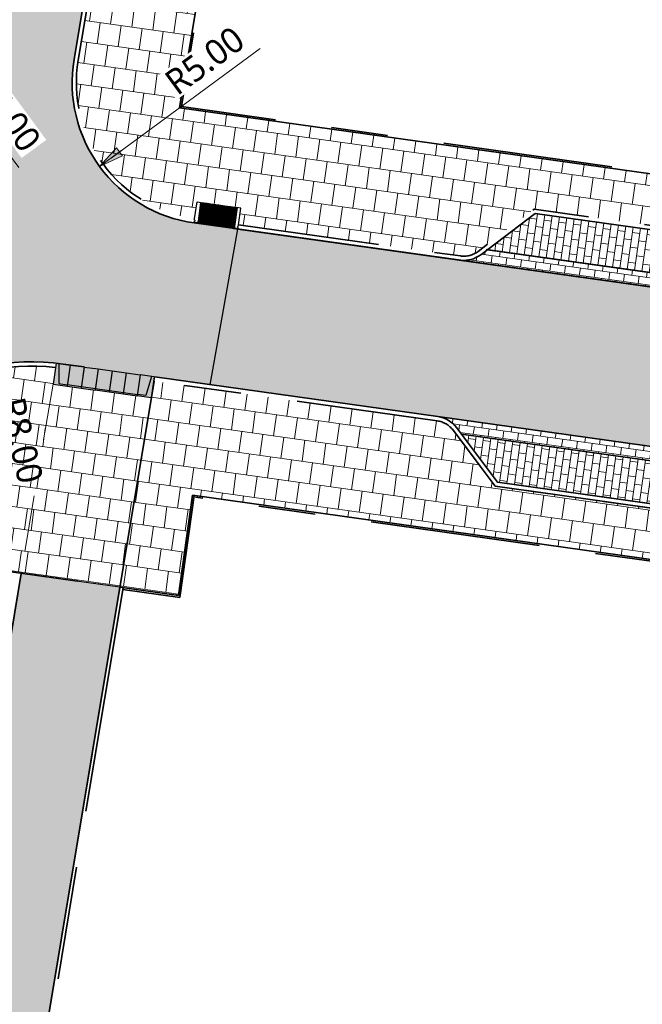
# Model space of a CAD drawing. Header units: metres. Extents: x 253823 to 255319, y 593130 to 593771.
# Tile 28 of 37: x 254091 to 254113, y 593374 to 593409. Entities that reach past the tile are written whole.
import ezdxf

# ---------------------------------------------------------------- set-up
doc = ezdxf.new("R2010")
doc.units = ezdxf.units.M
for name, pattern in [('VH-OPSLUITBAND_100X200', [16, 8, -2, 4, -2]), ('VH-OPSLUITBAND_60X200', [12, 6, -2, 2, -2]), ('VH-TROTTOIRBAND_130-150', [15, 5, -2, 2, -2, 2, -2]), ('XX-HIDDEN', [4, 2, -2])]:
    doc.linetypes.add(name, pattern=pattern)
for name, color, linetype, lineweight in [('00_verharding rijbaan overig-V', 2, 'Continuous', 35), ('N-WE-VH-GOOT_BSS-G', 170, 'Continuous', 35), ('N-WE-VH-KANTOPSLUITING_ELEMENT_INRIT-S', 7, 'Continuous', 25), ('N-WE-VH-KANTOPSLUITING_OPSLUITBAND_120X250-G', 20, 'VH-OPSLUITBAND_100X200', 35), ('N-WE-VH-KANTOPSLUITING_OPSLUITBAND_60X200-G', 150, 'VH-OPSLUITBAND_60X200', 35), ('N-WE-VH-KANTOPSLUITING_TROTTOIRBAND_130 150-G', 210, 'VH-TROTTOIRBAND_130-150', 35), ('N-WE-VH-KANTOPSLUITING_TROTTOIRBAND_130 150X250-S', 210, 'Continuous', 25), ('N-WE-VH-KANTVERHARDING-G', 2, 'Continuous', 35), ('N-WE-VH-MATERIAALGRENS-G', 7, 'XX-HIDDEN', 18), ('N-WE-VH-VERHARDING_BETONSTRAATSTEEN-KLEUR NTB-A', 252, 'Continuous', 18), ('N-WE-VH-VERHARDING_TEGEL-45MM DIK-A', 252, 'Continuous', 18), ('N01-WE-VH-VERHARDING_BETONSTRAATSTEEN-TILROOD-KEPER-A', 252, 'Continuous', 18), ('X-XX-AL-M', 7, 'Continuous', 18)]:
    doc.layers.add(name, color=color, linetype=linetype, lineweight=lineweight)
doc.layers.add('HULPLIJN ARCERING', color=6, linetype='Continuous', plot=False)
for name, color, linetype, lineweight, true_color in [('N-WE-VH-VERHARDING_BETONSTRAATSTEEN_KF_GRIJS-A', 7, 'Continuous', 5, 0xffffff), ('N-WE-VH-VERHARDING_TEGEL-80MM DIK-A', 7, 'Continuous', 18, 0x333f48), ('N01-WE-VH-VERHARDING_BETONSTRAATSTEEN-ROODZWART NUANCE-KEPER-A', 7, 'Continuous', 18, 0xc63527)]:
    doc.layers.add(name, color=color, linetype=linetype, lineweight=lineweight, true_color=true_color)
doc.styles.add('Roelofs', font='segoeui.ttf', dxfattribs={"height": 1.8})
doc.dimstyles.new('Roelofs Standaard', dxfattribs={"dimtxt": 1.8, "dimasz": 1, "dimexe": 2, "dimexo": 2, "dimgap": 0.7, "dimtad": 1, "dimlfac": -1, "dimzin": 0, "dimdsep": 46, "dimtxsty": 'Roelofs', "dimblk": 'Pijl', "dimcen": 0, "dimdle": 2, "dimclrd": 256, "dimclre": 253, "dimclrt": 256, "dimazin": 0, "dimtfac": 1, "dimtofl": 0, "dimtmove": 0, "dimatfit": 3, "dimldrblk": 'Pijl', "dimfxl": 1, "dimtolj": 1, "dimtzin": 0, "dimlwd": 18, "dimlwe": 18, "dimarcsym": 0})
pattern_1 = [(262.02, (253985.46135, 593404.42377), (0.2672482, -0.7947977), [0.75, -0.75]), (352.02, (253985.46135, 593404.4238), (0.1041206, 0.7427374), [])]

# ---------------------------------------------------------------- blocks, each defined once
blk = doc.blocks.new('BSS 8cm Grijs')
at = {"layer": 'N-WE-VH-VERHARDING_BETONSTRAATSTEEN_KF_GRIJS-A', "true_color": 0xbfbfbf}
h = blk.add_hatch(color=9, dxfattribs=at)
h.dxf.hatch_style = 1
h.paths.add_polyline_path([(-0.105, 0), (0.105, 0), (0.105, 0.105), (-0.105, 0.105)])
at = {"layer": 'N-WE-VH-VERHARDING_BETONSTRAATSTEEN_KF_GRIJS-A', "flags": 128}
blk.add_lwpolyline([(-0.105, 0), (0.105, 0), (0.105, 0.105), (-0.105, 0.105)], close=True, dxfattribs=at)
blk = doc.blocks.new('SVH-INRITPERRONBAND_130 150X250_LINKS')
at = {"flags": 128}
blk.add_lwpolyline([(0, 75), (0, 0), (-50, 0, 1), (-100, 0), (-150, 0), (-750, 0), (-750, 150), (-75, 150, -0.414214)], format="xyb", close=True, dxfattribs=at)
blk.add_lwpolyline([(-750, 130), (-75, 130, -0.414214), (-20, 75), (-20, 0)], format="xyb", dxfattribs=at)
blk.add_lwpolyline([(-75, 150), (0, 150), (0, 75)], dxfattribs=at)
blk = doc.blocks.new('SVH-INRITPERRONBAND_130 150X250_RECHTS')
at = {"flags": 128}
blk.add_lwpolyline([(-750, -130), (-75, -130, 0.414214), (-20, -75), (-20, 0)], format="xyb", dxfattribs=at)
blk.add_lwpolyline([(0, -75), (0, 0), (-50, 0, -1), (-100, 0), (-150, 0), (-750, 0), (-750, -150), (-75, -150, 0.414214)], format="xyb", close=True, dxfattribs=at)
blk.add_lwpolyline([(-75, -150), (0, -150), (0, -75)], dxfattribs=at)
blk = doc.blocks.new('Inritconstructie voetpad')
at = {"layer": 'N-WE-VH-MATERIAALGRENS-G', "flags": 128}
for points in [[(0.63, 0.75), (-0.63, 0.75)], [(0.63, 0), (-0.63, 0)]]:
    blk.add_lwpolyline(points, dxfattribs=at)
at = {"layer": 'N-WE-VH-KANTOPSLUITING_TROTTOIRBAND_130 150X250-S', "rotation": 270.0001114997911}
for name, p, xscale, yscale, zscale in [('SVH-INRITPERRONBAND_130 150X250_LINKS', (-0.78, 0), 0.0009999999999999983, 0.0009999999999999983, 0.0009999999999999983), ('SVH-INRITPERRONBAND_130 150X250_RECHTS', (0.78, 0), 0.0009999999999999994, 0.0009999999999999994, 0.0009999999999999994)]:
    blk.add_blockref(name, p, dxfattribs=dict(at, xscale=xscale, yscale=yscale, zscale=zscale))
at = {"layer": 'N-WE-VH-VERHARDING_BETONSTRAATSTEEN_KF_GRIJS-A', "xscale": -1, "rotation": 0.0001115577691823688}
for p in [(-0.525, 0.645), (-0.315, 0.645), (-0.105, 0.645), (0.105, 0.645), (0.315, 0.645), (0.525, 0.645), (-0.42, 0.537), (-0.42, 0.43), (-0.42, 0.322), (-0.315, 0.43), (-0.21, 0.537), (-0.21, 0.322), (-0.105, 0.43), (0, 0.537), (0, 0.322), (0.105, 0.43), (0.21, 0.537), (0.21, 0.322), (0.315, 0.43), (0.42, 0.537), (0.42, 0.43), (0.42, 0.322), (-0.525, 0), (-0.42, 0.215), (-0.42, 0.107), (-0.315, 0.215), (-0.315, 0), (-0.21, 0.107), (-0.105, 0.215), (-0.105, 0), (0, 0.107), (0.105, 0.215), (0.105, 0), (0.21, 0.107), (0.315, 0.215), (0.315, 0), (0.42, 0.215), (0.42, 0.107), (0.525, 0)]:
    blk.add_blockref('BSS 8cm Grijs', p, dxfattribs=at)
at = {"layer": 'N-WE-VH-VERHARDING_BETONSTRAATSTEEN_KF_GRIJS-A', "rotation": 270.0001115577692}
for p in [(-0.63, 0.535), (-0.63, 0.32), (0.525, 0.535), (0.525, 0.32), (-0.63, 0.105), (0.525, 0.105)]:
    blk.add_blockref('BSS 8cm Grijs', p, dxfattribs=at)
blk = doc.blocks.new('N-SVH-INRITELEMENT_130 150_200X750X500_LINKS')
at = {"layer": 'N-WE-VH-KANTOPSLUITING_ELEMENT_INRIT-S'}
h = blk.add_hatch(color=252, dxfattribs=at)
h.dxf.hatch_style = 1
h.paths.add_polyline_path([(0.2, 0.7), (0.5, 0.7), (0.5, 0.75), (0, 0.75), (0, 0), (0.095, 0)])
h = blk.add_hatch(color=253, dxfattribs=at)
h.dxf.hatch_style = 1
h.paths.add_polyline_path([(0.5, 0.7), (0.2, 0.7), (0.095, 0), (0.5, 0)])
for p, q in [((0, 0), (0, 0.75)), ((0, 0.75), (0.5, 0.75)), ((0.095, 0), (0.2, 0.7)), ((0.2, 0.7), (0.5, 0.7)), ((0.5, 0), (0.5, 0.75)), ((0, 0), (0.5, 0))]:
    blk.add_line(p, q)
blk = doc.blocks.new('N-SVH-INRITELEMENT_130 150_200X750X500_RECHTS')
at = {"layer": 'N-WE-VH-KANTOPSLUITING_ELEMENT_INRIT-S'}
h = blk.add_hatch(color=252, dxfattribs=at)
h.dxf.hatch_style = 1
h.paths.add_polyline_path([(0.5, 0.75), (0, 0.75), (0, 0.7), (0.3, 0.7), (0.405, 0), (0.5, 0)])
h = blk.add_hatch(color=253, dxfattribs=at)
h.dxf.hatch_style = 1
h.paths.add_polyline_path([(0.3, 0.7), (0, 0.7), (0, 0), (0.405, 0)], flags=17)
for p, q in [((0, 0), (0, 0.75)), ((0.5, 0.75), (0, 0.75)), ((0.3, 0.7), (0, 0.7)), ((0.405, 0), (0.3, 0.7)), ((0.5, 0), (0.5, 0.75)), ((0.5, 0), (0, 0))]:
    blk.add_line(p, q)
blk = doc.blocks.new('N-SVH-INRITELEMENT_130 150_200X750X500_MIDDEN')
at = {"layer": 'N-WE-VH-KANTOPSLUITING_ELEMENT_INRIT-S'}
h = blk.add_hatch(color=252, dxfattribs=at)
h.dxf.hatch_style = 1
h.paths.add_polyline_path([(0.5, 0.75), (0, 0.75), (0, 0.7), (0.5, 0.7)])
h = blk.add_hatch(color=253, dxfattribs=at)
h.dxf.hatch_style = 1
h.paths.add_polyline_path([(0, 0.7), (0, 0), (0.5, 0), (0.5, 0.7)])
for p, q in [((0, 0), (0, 0.75)), ((0.5, 0.75), (0, 0.75)), ((0.5, 0.7), (0, 0.7)), ((0.5, 0), (0.5, 0.75)), ((0.5, 0), (0, 0))]:
    blk.add_line(p, q)
blk = doc.blocks.new('A$Cc41f3390')
at = {"layer": 'N-WE-VH-KANTOPSLUITING_ELEMENT_INRIT-S', "rotation": 172.0111484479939}
for name, p in [('N-SVH-INRITELEMENT_130 150_200X750X500_RECHTS', (-1.134, 0.916)), ('N-SVH-INRITELEMENT_130 150_200X750X500_MIDDEN', (-0.638, 0.847)), ('N-SVH-INRITELEMENT_130 150_200X750X500_MIDDEN', (-0.143, 0.777)), ('N-SVH-INRITELEMENT_130 150_200X750X500_MIDDEN', (0.352, 0.708)), ('N-SVH-INRITELEMENT_130 150_200X750X500_MIDDEN', (0.847, 0.638)), ('N-SVH-INRITELEMENT_130 150_200X750X500_MIDDEN', (1.342, 0.569)), ('N-SVH-INRITELEMENT_130 150_200X750X500_LINKS', (1.837, 0.5))]:
    blk.add_blockref(name, p, dxfattribs=at)
blk = doc.blocks.new('Pijl')
h = blk.add_hatch(color=256)
h.paths.add_polyline_path([(0, 0), (-1.75, 0.352), (-1.75, 0)])
h.paths.add_polyline_path([(-1.75, 0), (-1.75, -0.352), (0, 0)])
for p, q in [((0, 0), (-1.75, 0.352)), ((-1.75, 0.352), (-1.75, -0.352)), ((-1.902, 0), (0, 0)), ((0, 0), (-1.75, -0.352))]:
    blk.add_line(p, q)
blk = doc.blocks.new('*D115')
at = {"layer": 'Defpoints', "color": 0, "transparency": 16777216}
blk.add_point((254094.166, 593403.897), dxfattribs=at)
at = {"layer": 'X-XX-AL-M', "lineweight": 18, "transparency": 16777216}
blk.add_line((254099.835, 593408.06), (254094.569, 593404.193), dxfattribs=at)
at = {"layer": 'X-XX-AL-M', "lineweight": 18, "transparency": 16777216, "xscale": 0.5, "yscale": 0.5, "zscale": 0.5, "rotation": 216.2882870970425}
blk.add_blockref('Pijl', (254094.166, 593403.897), dxfattribs=at)
at = {"layer": 'X-XX-AL-M', "transparency": 16777216, "insert": (254097.879, 593407.635), "char_height": 0.9, "attachment_point": 5, "rotation": 36.2883, "style": 'Roelofs', "bg_fill": 3, "box_fill_scale": 1.1, "bg_fill_color": 256, "bg_fill_true_color": 13158600, "bg_fill_transparency": 0}
blk.add_mtext('\\A1;R5.00', dxfattribs=at)
at = {"layer": 'Defpoints', "color": 0, "transparency": 16777216}
blk.add_point((254098.196, 593406.856), dxfattribs=at)
blk = doc.blocks.new('*D19')
at = {"layer": 'Defpoints', "color": 0, "transparency": 16777216}
for p in [(254086.187, 593410.838), (254088.553, 593407.613)]:
    blk.add_point(p, dxfattribs=at)
at = {"layer": 'X-XX-AL-M', "lineweight": 18, "transparency": 16777216}
blk.add_line((254091.308, 593403.86), (254088.849, 593407.21), dxfattribs=at)
at = {"layer": 'X-XX-AL-M', "lineweight": 18, "transparency": 16777216, "xscale": 0.5, "yscale": 0.5, "zscale": 0.5, "rotation": 126.271608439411}
blk.add_blockref('Pijl', (254088.553, 593407.613), dxfattribs=at)
at = {"layer": 'X-XX-AL-M', "transparency": 16777216, "insert": (254090.884, 593405.816), "char_height": 0.9, "attachment_point": 5, "rotation": 306.2716, "style": 'Roelofs', "bg_fill": 3, "box_fill_scale": 1.1, "bg_fill_color": 256, "bg_fill_true_color": 13158600, "bg_fill_transparency": 0}
blk.add_mtext('\\A1;R4.00', dxfattribs=at)
blk = doc.blocks.new('*D245')
at = {"layer": 'Defpoints', "color": 0, "transparency": 16777216}
for p in [(254089.975, 593396.795), (254091.765, 593388.998)]:
    blk.add_point(p, dxfattribs=at)
at = {"layer": 'X-XX-AL-M', "lineweight": 18, "transparency": 16777216}
blk.add_line((254091.017, 593392.257), (254090.087, 593396.307), dxfattribs=at)
at = {"layer": 'X-XX-AL-M', "lineweight": 18, "transparency": 16777216, "xscale": 0.5, "yscale": 0.5, "zscale": 0.5, "rotation": 102.9267815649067}
blk.add_blockref('Pijl', (254089.975, 593396.795), dxfattribs=at)
at = {"layer": 'X-XX-AL-M', "transparency": 16777216, "insert": (254091.403, 593394.221), "char_height": 0.9, "attachment_point": 5, "rotation": 282.9268, "style": 'Roelofs'}
blk.add_mtext('\\A1;R8.00', dxfattribs=at)

msp = doc.modelspace()

# ---------------------------------------------------------------- hatches: boundary and pattern name
at = {"layer": 'N-WE-VH-VERHARDING_BETONSTRAATSTEEN-KLEUR NTB-A'}
h = msp.add_hatch(dxfattribs=at)
h.set_pattern_fill('AVH-BSS_KEIFORMAAT_KEPER-SO', color=256, scale=5, angle=215.55, pattern_type=2)
h.set_pattern_definition([(215.55, (0, 0), (-0.06095125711, -0.36619317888), [0.7875, -0.2625]), (125.55, (0.30524, -0.42714), (-0.06095125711, -0.36619317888), [0.7875, -0.2625])])
edge = h.paths.add_edge_path()
edge.add_line((254058.447, 593342.291), (254057.88, 593338.837))
edge.add_line((254057.88, 593338.837), (254065.781, 593337.522))
edge.add_arc((254064.943, 593332.593), 5, -9.4517, 80.3589, ccw=False)
edge.add_line((254069.875, 593331.772), (254069.562, 593329.887))
edge.add_arc((254064.63, 593330.709), 5, 260.5502, 350.5481, ccw=False)
edge.add_line((254063.809, 593325.776), (254055.952, 593327.084))
edge.add_line((254055.952, 593327.084), (254055.385, 593323.63))
edge.add_line((254055.385, 593323.63), (254062.366, 593322.468))
edge.add_arc((254061.874, 593319.509), 3, -9.4548, 80.5502, ccw=False)
edge.add_line((254064.833, 593319.016), (254057.565, 593275.372))
edge.add_arc((254054.605, 593275.865), 3, 260.5502, 350.5452, ccw=False)
edge.add_line((254054.113, 593272.905), (254047.251, 593274.047))
edge.add_line((254047.251, 593274.047), (254046.684, 593270.594))
edge.add_line((254046.684, 593270.594), (254054.409, 593269.308))
edge.add_arc((254053.589, 593264.376), 5, -9.4503, 80.5502, ccw=False)
edge.add_line((254058.521, 593263.555), (254058.278, 593262.095))
edge.add_arc((254053.346, 593262.916), 5, 260.5502, 350.5497, ccw=False)
edge.add_line((254052.525, 593257.984), (254044.825, 593259.265))
edge.add_line((254044.825, 593259.265), (254044.259, 593255.811))
edge.add_line((254044.259, 593255.811), (254051.077, 593254.676))
edge.add_arc((254050.581, 593251.712), 3.006, -8.3106, 80.5048, ccw=False)
edge.add_line((254053.555, 593251.277), (254050.696, 593234.124))
edge.add_line((254050.696, 593234.124), (254068.471, 593231.166))
edge.add_arc((254067.65, 593226.234), 5, -9.4498, 80.5502, ccw=False)
edge.add_line((254072.582, 593225.413), (254071.559, 593219.267))
edge.add_line((254071.559, 593219.267), (254076.038, 593218.522))
edge.add_line((254076.038, 593218.522), (254078.187, 593218.164))
edge.add_line((254078.187, 593218.164), (254078.832, 593222.257))
edge.add_arc((254081.968, 593226.151), 5, 170.5284, 231.152, ccw=False)
edge.add_line((254077.036, 593226.974), (254077.522, 593229.888))
edge.add_arc((254082.454, 593229.065), 5, 111.2948, 170.5284, ccw=False)
edge.add_line((254080.638, 593233.723), (254081.293, 593237.877))
edge.add_line((254081.293, 593237.877), (254072.988, 593239.26))
edge.add_arc((254073.481, 593242.219), 3, 170.5498, 260.5485, ccw=False)
edge.add_line((254070.521, 593242.711), (254077.441, 593284.282))
edge.add_arc((254080.4, 593283.789), 3, 80.5393, 170.5498, ccw=False)
edge.add_line((254080.893, 593286.748), (254088.786, 593285.435))
edge.add_line((254088.786, 593285.435), (254089.33, 593288.892))
edge.add_line((254089.33, 593288.892), (254080.599, 593290.345))
edge.add_arc((254081.42, 593295.277), 5, 170.5486, 260.5498, ccw=False)
edge.add_line((254076.488, 593296.099), (254077.147, 593300.059))
edge.add_arc((254082.063, 593299.137), 5.002, 80.5586, 169.384, ccw=False)
edge.add_line((254082.884, 593304.071), (254091.496, 593302.638))
edge.add_line((254091.496, 593302.638), (254092.041, 593306.095))
edge.add_line((254092.041, 593306.095), (254084.327, 593307.379))
edge.add_arc((254084.819, 593310.338), 3, 170.5498, 260.5502, ccw=False)
edge.add_line((254081.86, 593310.831), (254091.804, 593370.571))
edge.add_line((254091.804, 593370.571), (254094.877, 593389.036))
edge.add_line((254094.877, 593389.036), (254091.397, 593389.527))
edge.add_line((254091.397, 593389.527), (254089.844, 593380.113))
edge.add_line((254089.844, 593380.113), (254088.351, 593371.146))
edge.add_line((254088.351, 593371.146), (254083.785, 593343.713))
edge.add_line((254083.785, 593343.713), (254083.693, 593343.158))
edge.add_line((254083.693, 593343.158), (254081.394, 593329.348))
edge.add_line((254081.394, 593329.348), (254078.889, 593314.3))
edge.add_arc((254054.228, 593318.402), 25, 330.9683, 350.5552, ccw=False)
edge.add_arc((254097.945, 593294.137), 25, 150.9682, 169.7046)
edge.add_arc((254097.945, 593294.137), 25, 169.7046, 174.6743)
edge.add_arc((254102.111, 593294.951), 29.097, 177.032, 189.7598)
edge.add_arc((254046.413, 593285.428), 27.409, -3.6245, 9.6418, ccw=False)
edge.add_arc((254068.778, 593284.011), 5, 350.5514, 356.3755, ccw=False)
edge.add_line((254073.71, 593283.191), (254066.539, 593240.104))
edge.add_arc((254061.607, 593240.925), 5, 260.5501, 350.5514, ccw=False)
edge.add_line((254060.786, 593235.993), (254059.656, 593236.181))
edge.add_arc((254060.477, 593241.113), 5, 170.5452, 260.5501, ccw=False)
edge.add_line((254055.545, 593241.935), (254056.246, 593246.145))
edge.add_arc((254080.906, 593242.039), 25, 150.9038, 170.5452, ccw=False)
edge.add_arc((254037.216, 593266.353), 25, 330.9038, 350.5358)
edge.add_arc((254037.216, 593266.353), 25, 350.5358, 370.1679)
edge.add_arc((254086.431, 593275.179), 25, 170.5867, 190.1679, ccw=False)
edge.add_line((254061.767, 593279.268), (254062.67, 593284.712))
edge.add_line((254062.67, 593284.712), (254064.969, 593298.526))
edge.add_line((254064.969, 593298.526), (254067.585, 593314.234))
edge.add_arc((254092.221, 593309.988), 25, 150.8348, 170.2214, ccw=False)
edge.add_arc((254048.56, 593334.353), 25, 330.8375, 351.4176)
edge.add_arc((254048.56, 593334.353), 25, 351.4176, 370.253)
edge.add_arc((254097.762, 593343.253), 25, 177.4543, 190.253, ccw=False)
edge.add_arc((254097.762, 593343.253), 25, 174.8933, 177.4542, ccw=False)
edge.add_line((254072.861, 593345.479), (254079.915, 593388.277))
edge.add_line((254079.915, 593388.277), (254076.45, 593388.777))
edge.add_line((254076.45, 593388.777), (254068.925, 593343.588))
edge.add_arc((254065.966, 593344.081), 3, 260.5502, 350.5452, ccw=False)
edge.add_line((254065.473, 593341.121), (254058.447, 593342.291))
at = {"layer": 'N-WE-VH-VERHARDING_TEGEL-45MM DIK-A'}
h = msp.add_hatch(dxfattribs=at)
h.set_pattern_fill('AVH-TEGEL_300X300_HALFST-SO', color=149, scale=5, angle=262.02, pattern_type=2)
h.set_pattern_definition([(262.02, (254112.56217, 593499.55247), (0.2672482, -0.7947977), [0.75, -0.75]), (352.02, (254112.5622, 593499.5525), (0.1041206, 0.7427374), [])])
edge = h.paths.add_edge_path()
edge.add_line((254117.129, 593413.055), (254096.78, 593415.707))
edge.add_line((254096.78, 593415.707), (254096.566, 593414.42))
edge.add_line((254096.566, 593414.42), (254094.551, 593412.98))
edge.add_arc((254095.045, 593412.288), 0.85, 125.5491, 170.5491)
edge.add_line((254094.207, 593412.428), (254094.799, 593412.329))
edge.add_line((254094.799, 593412.329), (254094.543, 593410.791))
edge.add_line((254094.543, 593410.791), (254093.951, 593410.889))
edge.add_line((254093.951, 593410.889), (254093.412, 593407.653))
edge.add_arc((254098.196, 593406.856), 4.85, 170.5491, 262.0275)
edge.add_line((254097.523, 593402.053), (254097.607, 593402.647))
edge.add_line((254097.607, 593402.647), (254099.152, 593402.431))
edge.add_line((254099.152, 593402.431), (254099.068, 593401.837))
edge.add_line((254099.068, 593401.837), (254106.907, 593400.738))
edge.add_arc((254107.025, 593401.58), 0.85, 262.0271, 307.0271)
edge.add_line((254107.537, 593400.901), (254109.514, 593402.393))
edge.add_line((254109.514, 593402.393), (254115.516, 593401.552))
edge.add_line((254115.516, 593401.552), (254117.129, 593413.055))
h.paths.add_polyline_path([(254117.129, 593413.055), (254098.566, 593415.474), (254096.983, 593405.966), (254115.766, 593403.335)])
h = msp.add_hatch(dxfattribs=at)
h.set_pattern_fill('AVH-TEGEL_300X300_HALFST-SO', color=149, scale=5, angle=262.02, pattern_type=2)
h.set_pattern_definition(pattern_1)
edge = h.paths.add_edge_path()
edge.add_line((254091.397, 593389.527), (254092.602, 593396.803))
edge.add_arc((254091.766, 593388.994), 7.853, 83.884, 121.603)
edge.add_arc((254084.427, 593400.92), 6.15, 282.0517, 301.6105, ccw=False)
edge.add_arc((254083.171, 593406.81), 12.172, 262.5421, 282.0426, ccw=False)
edge.add_line((254081.591, 593394.741), (254080.99, 593394.826))
edge.add_line((254080.99, 593394.826), (254080.906, 593394.231))
edge.add_line((254080.906, 593394.231), (254080.381, 593391.074))
edge.add_line((254080.381, 593391.074), (254091.397, 593389.527))
h = msp.add_hatch(dxfattribs=at)
h.set_pattern_fill('AVH-TEGEL_300X300_HALFST-SO', color=149, scale=5, angle=262.02, pattern_type=2)
h.set_pattern_definition(pattern_1)
edge = h.paths.add_edge_path()
edge.add_line((254113.894, 593389.982), (254114.143, 593391.764))
edge.add_line((254114.143, 593391.764), (254108.141, 593392.607))
edge.add_line((254108.141, 593392.607), (254106.651, 593394.584))
edge.add_arc((254105.971, 593394.072), 0.851, 37.0204, 82.8932)
edge.add_line((254106.077, 593394.916), (254096.089, 593396.318))
edge.add_line((254096.089, 593396.318), (254094.877, 593389.036))
edge.add_line((254094.877, 593389.036), (254096.949, 593388.746))
edge.add_line((254096.949, 593388.746), (254097.446, 593392.29))
edge.add_line((254097.446, 593392.29), (254113.894, 593389.982))
at = {"layer": 'N-WE-VH-VERHARDING_TEGEL-80MM DIK-A'}
h = msp.add_hatch(dxfattribs=at)
h.set_pattern_fill('AVH-TEGEL_300X300_HALFST-SO', color=256, scale=5, angle=262.02, pattern_type=2)
h.set_pattern_definition([(262.02, (253983.46665, 593404.70393), (0.2672482, -0.7947977), [0.75, -0.75]), (352.02, (253983.46665, 593404.7039), (0.1041206, 0.7427374), [])])
h.paths.add_polyline_path([(254095.991, 593395.726), (254095.481, 593395.797), (254094.986, 593395.867), (254094.491, 593395.936), (254093.995, 593396.006), (254093.5, 593396.075), (254093.005, 593396.145), (254092.51, 593396.214), (254092.466, 593395.905), (254092.459, 593395.906), (254091.397, 593389.527), (254094.877, 593389.036)])
at = {"layer": 'N01-WE-VH-VERHARDING_BETONSTRAATSTEEN-ROODZWART NUANCE-KEPER-A'}
h = msp.add_hatch(dxfattribs=at)
h.set_pattern_fill('AVH-BSS_KEIFORMAAT_HALFST-SO', color=256, scale=5, angle=351.994, pattern_type=2)
h.set_pattern_definition([(351.994, (254107.86185, 593400.95859), (0.2965019, 0.2233812), [0.2625, -0.2625]), (81.994, (254107.86185, 593400.95859), (-0.2599415, 0.0365603), [])])
h.paths.add_polyline_path([(254139.265, 593398.074), (254109.555, 593402.236), (254107.862, 593400.959), (254139.055, 593396.59)])
h = msp.add_hatch(dxfattribs=at)
h.set_pattern_fill('AVH-BSS_KEIFORMAAT_KEPER-SO', color=256, scale=5, angle=45, pattern_type=2)
h.set_pattern_definition([(217.02561808, (127093.91835, 296694.62505), (-0.05150100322, -0.36764132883), [0.7875, -0.2625]), (127.02561808, (127094.2345, 296694.2059), (-0.05150100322, -0.36764132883), [0.7875, -0.2625])])
h.paths.add_polyline_path([(254099.048, 593401.688), (254187.837, 593389.25), (254187.06, 593383.702), (254098.076, 593396.19), (254099.048, 593401.688)])
h = msp.add_hatch(dxfattribs=at)
h.set_pattern_fill('AVH-BSS_KEIFORMAAT_HALFST-SO', color=256, scale=5, angle=90, pattern_type=2)
h.set_pattern_definition([(262.02561808, (87161.74117, 317192.6699), (0.22354496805, -0.29637838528), [0.2625, -0.2625]), (352.02561808, (87161.74117, 317192.6699), (0.03641670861, 0.25996167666), [])])
edge = h.paths.add_edge_path()
edge.add_line((254107.862, 593400.959), (254107.627, 593400.782))
edge.add_arc((254107.025, 593401.58), 1, 264.402, 307.0271, ccw=False)
edge.add_line((254106.928, 593400.585), (254115.217, 593399.424))
edge.add_line((254115.217, 593399.424), (254115.287, 593399.919))
edge.add_line((254115.287, 593399.919), (254107.862, 593400.959))
h = msp.add_hatch(dxfattribs=at)
h.set_pattern_fill('AVH-BSS_KEIFORMAAT_HALFST-SO', color=256, scale=5, angle=90, pattern_type=2)
h.set_pattern_definition([(262.02561808, (87161.55338, 317189.74272), (0.22354496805, -0.29637838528), [0.2625, -0.2625]), (352.02561808, (87161.55338, 317189.74272), (0.03641670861, 0.25996167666), [])])
edge = h.paths.add_edge_path()
edge.add_arc((254105.972, 593394.072), 1, 37.0113, 82.0947, ccw=False)
edge.add_line((254106.77, 593394.674), (254106.947, 593394.44))
edge.add_line((254106.947, 593394.44), (254138.14, 593390.063))
edge.add_line((254138.14, 593390.063), (254138.21, 593390.558))
edge.add_line((254138.21, 593390.558), (254106.109, 593395.063))
h = msp.add_hatch(dxfattribs=at)
h.set_pattern_fill('AVH-BSS_KEIFORMAAT_HALFST-SO', color=256, scale=5, pattern_type=2)
h.set_pattern_definition([(172.02561808, (87161.15285, 317189.8926), (-0.29637838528, -0.22354496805), [0.2625, -0.2625]), (262.02561808, (87161.15285, 317189.8926), (0.25996167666, -0.03641670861), [])])
h.paths.add_polyline_path([(254114.373, 593393.398), (254106.947, 593394.44), (254108.224, 593392.746), (254114.164, 593391.913)])
at = {"layer": 'N01-WE-VH-VERHARDING_BETONSTRAATSTEEN-TILROOD-KEPER-A'}
h = msp.add_hatch(dxfattribs=at)
h.set_pattern_fill('AVH-BSS_KEIFORMAAT_KEPER-SO', color=251, scale=5, angle=306.99, pattern_type=2)
h.set_pattern_definition([(306.99, (0, 0), (0.36760924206, -0.05172953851), [0.7875, -0.2625]), (216.99, (0.41934, 0.31588), (0.36760924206, -0.05172953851), [0.7875, -0.2625])])
edge = h.paths.add_edge_path()
edge.add_line((254099.048, 593401.688), (254098.075, 593396.19))
edge.add_line((254098.075, 593396.19), (254094.609, 593396.677))
edge.add_line((254094.609, 593396.677), (254092.628, 593396.955))
edge.add_arc((254091.779, 593388.965), 8.035, 83.9349, 121.5716)
edge.add_arc((254084.174, 593401.551), 6.671, 283.0432, 300.619, ccw=False)
edge.add_arc((254083.171, 593406.811), 12.023, 262.54, 282.0422, ccw=False)
edge.add_line((254081.611, 593394.89), (254081.01, 593394.974))
edge.add_line((254081.01, 593394.974), (254073.914, 593395.972))
edge.add_line((254073.914, 593395.972), (254062.757, 593397.542))
edge.add_line((254062.757, 593397.542), (253997.943, 593406.659))
edge.add_line((253997.943, 593406.659), (253998.43, 593410.123))
edge.add_line((253998.43, 593410.123), (254074.981, 593399.357))
edge.add_arc((254075.26, 593401.337), 2, 261.9942, 351.9942)
edge.add_line((254077.24, 593401.059), (254077.435, 593402.445))
edge.add_arc((254075.455, 593402.723), 2, 351.9942, 441.9942)
edge.add_line((254075.733, 593404.704), (253999.182, 593415.47))
edge.add_line((253999.182, 593415.47), (253999.67, 593418.936))
edge.add_line((253999.67, 593418.936), (254072.887, 593408.639))
edge.add_arc((254073.584, 593413.59), 5, 261.9942, 352.7641)
edge.add_line((254078.544, 593412.96), (254081.911, 593412.46))
edge.add_line((254081.911, 593412.46), (254081.789, 593411.327))
edge.add_arc((254085.766, 593410.897), 4, 173.825, 261.9942)
edge.add_line((254085.209, 593406.936), (254085.63, 593406.877))
edge.add_arc((254086.187, 593410.838), 4, 261.9942, 350.5491)
edge.add_line((254090.133, 593410.181), (254090.306, 593411.222))
edge.add_line((254090.306, 593411.222), (254093.773, 593410.736))
edge.add_line((254093.773, 593410.736), (254093.264, 593407.677))
edge.add_arc((254098.196, 593406.856), 5, 170.5491, 262.0275)
edge.add_line((254097.503, 593401.905), (254099.048, 593401.688))

# ---------------------------------------------------------------- linework, layer by layer
at = {"layer": '00_verharding rijbaan overig-V', "flags": 128}
for points in [[(254092.877, 593396.92), (254093.618, 593396.816)], [(254088.351, 593371.146), (254091.397, 593389.527)]]:
    msp.add_lwpolyline(points, dxfattribs=at)
at = {"layer": '00_verharding rijbaan overig-V'}
msp.add_arc((254091.765, 593388.998), 8, 82.0111, 121.6105, dxfattribs=at)
at = {"layer": 'Defpoints', "flags": 128}
msp.add_lwpolyline([(254099.048, 593401.688), (254187.837, 593389.25), (254187.06, 593383.702), (254098.076, 593396.19), (254099.048, 593401.688)], close=True, dxfattribs=at)
at = {"layer": 'HULPLIJN ARCERING'}
msp.add_lwpolyline([(254187.754, 593389.264, -0.198912), (254187.094, 593389.652), (254185.641, 593391.579), (254149.989, 593396.573), (254148.061, 593395.119, -0.414214), (254146.661, 593395.315), (254145.207, 593397.242), (254109.555, 593402.236), (254107.627, 593400.782, -0.198912), (254106.886, 593400.59)], format="xyb", dxfattribs=at)
at = {"layer": 'HULPLIJN ARCERING', "flags": 128}
for points in [[(254139.265, 593398.074), (254109.555, 593402.236), (254107.862, 593400.959), (254139.055, 593396.59)], [(254114.373, 593393.398), (254106.947, 593394.44), (254108.224, 593392.746), (254114.164, 593391.913)]]:
    msp.add_lwpolyline(points, close=True, dxfattribs=at)
for points in [[(254107.862, 593400.959), (254107.627, 593400.782, -0.188162), (254106.928, 593400.585), (254115.217, 593399.424), (254115.287, 593399.919)], [(254106.109, 593395.063, -0.199291), (254106.77, 593394.674), (254106.947, 593394.44), (254138.14, 593390.063), (254138.21, 593390.558)]]:
    msp.add_lwpolyline(points, format="xyb", close=True, dxfattribs=at)
msp.add_lwpolyline([(254091.804, 593370.571), (254094.877, 593389.036), (254091.397, 593389.527), (254089.844, 593380.113), (254088.351, 593371.146)], dxfattribs=at)
at = {"layer": 'N-WE-VH-GOOT_BSS-G', "flags": 128}
for points in [[(254146.484, 593395.549), (254107.814, 593400.965)], [(254187.754, 593389.264), (254106.928, 593400.585)], [(254186.975, 593383.714), (254106.112, 593395.062)], [(254145.568, 593389.02), (254106.947, 593394.44)]]:
    msp.add_lwpolyline(points, dxfattribs=at)
at = {"layer": 'N-WE-VH-KANTOPSLUITING_OPSLUITBAND_120X250-G', "flags": 128}
msp.add_lwpolyline([(254094.996, 593389.02), (254081.978, 593310.811, 0.414216), (254084.346, 593307.498), (254092.06, 593306.214)], format="xyb", dxfattribs=at)
at = {"layer": 'N-WE-VH-KANTOPSLUITING_OPSLUITBAND_60X200-G', "flags": 128}
for points in [[(254183.647, 593494.407), (254182.975, 593489.617), (254112.612, 593499.485), (254097.053, 593406.017), (254191.419, 593392.801)], [(254097.506, 593392.282), (254097, 593388.678)], [(254174.374, 593292.513), (254188.836, 593379.403), (254097.555, 593392.214)], [(254094.986, 593388.961), (254097, 593388.678)]]:
    msp.add_lwpolyline(points, dxfattribs=at)
at = {"layer": 'N-WE-VH-KANTOPSLUITING_TROTTOIRBAND_130 150-G', "flags": 128}
for points in [[(254093.951, 593410.889), (254093.412, 593407.653, 0.421792), (254097.523, 593402.053)], [(254099.068, 593401.837), (254106.907, 593400.738, 0.198912), (254107.537, 593400.901), (254109.514, 593402.393), (254145.289, 593397.382)], [(254106.09, 593394.914, -0.198912), (254106.651, 593394.584), (254108.141, 593392.607), (254143.915, 593387.586), (254145.892, 593389.077, -0.414214), (254147.083, 593388.91), (254148.573, 593386.932), (254184.347, 593381.912), (254186.325, 593383.403, -0.198912), (254186.954, 593383.566), (254189.527, 593383.204, -0.414921), (254194.505, 593376.584), (254192.249, 593360.793), (254191.855, 593358.133), (254191.036, 593352.588)], [(254143.915, 593387.586), (254108.141, 593392.607), (254106.651, 593394.584, 0.198912), (254106.09, 593394.914)]]:
    msp.add_lwpolyline(points, format="xyb", dxfattribs=at)
msp.add_lwpolyline([(254106.09, 593394.914), (254096.089, 593396.318)], dxfattribs=at)
at = {"layer": 'N-WE-VH-KANTOPSLUITING_TROTTOIRBAND_130 150-G'}
msp.add_arc((254091.765, 593388.998), 7.85, 83.8764, 121.6105, dxfattribs=at)
at = {"layer": 'N-WE-VH-KANTVERHARDING-G'}
msp.add_lwpolyline([(254112.562, 593499.552), (254096.983, 593405.966), (254191.471, 593392.733), (254205.156, 593490.429, 0.08943), (254203.347, 593491.113), (254183.596, 593494.477), (254182.924, 593489.685)], format="xyb", close=True, dxfattribs=at)
for points in [[(254112.562, 593499.552), (254096.983, 593405.966), (254191.471, 593392.733)], [(254096.089, 593396.318), (254081.86, 593310.831)], [(254106.111, 593395.063), (254096.114, 593396.466)], [(254097.446, 593392.29), (254096.949, 593388.746)], [(254174.413, 593292.385), (254188.905, 593379.454), (254097.446, 593392.29)], [(254093.391, 593389.247), (254080.381, 593391.074)], [(254094.877, 593389.036), (254096.949, 593388.746)]]:
    msp.add_lwpolyline(points, dxfattribs=at)
for points in [[(254094.059, 593412.453), (254093.773, 593410.736), (254093.264, 593407.677, 0.421792), (254097.503, 593401.905), (254106.928, 593400.585)], [(254187.754, 593389.264, -0.198912), (254187.094, 593389.652), (254185.641, 593391.579), (254149.989, 593396.573), (254148.061, 593395.119, -0.414214), (254146.661, 593395.315), (254145.207, 593397.242), (254109.555, 593402.236), (254107.627, 593400.782, -0.198912), (254106.886, 593400.59)], [(254106.111, 593395.063, -0.198912), (254106.77, 593394.674), (254108.224, 593392.746), (254143.874, 593387.743), (254145.802, 593389.197, -0.414214), (254147.203, 593389), (254148.656, 593387.072), (254184.306, 593382.069), (254186.234, 593383.522, -0.198912), (254186.975, 593383.714, -0.198912)]]:
    msp.add_lwpolyline(points, format="xyb", dxfattribs=at)
at = {"layer": 'N-WE-VH-MATERIAALGRENS-G'}
for points in [[(254092.523, 593396.212), (254091.397, 593389.527)], [(254096.114, 593396.466), (254094.877, 593389.036)]]:
    msp.add_lwpolyline(points, dxfattribs=at)

# ---------------------------------------------------------------- block references
at = {"rotation": 352.0258664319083}
msp.add_blockref('Inritconstructie voetpad', (254098.275, 593401.796), dxfattribs=at)
msp.add_blockref('A$Cc41f3390', (254094.256, 593395.969))

# ---------------------------------------------------------------- dimensions: what is measured, and where the dimension line sits
at = {"layer": 'X-XX-AL-M'}
dim = msp.add_radius_dim(center=(254091.765, 593388.998), mpoint=(254089.975, 593396.795), dimstyle='Roelofs Standaard', dxfattribs=at)
dim.commit()
dim.dimension.update_dxf_attribs({"geometry": '*D245', "text_midpoint": (254090.608, 593394.039), "dimtype": 164})

# ---------------------------------------------------------------- next in the draw order: dimensions: what is measured, and where the dimension line sits
dim = msp.add_radius_dim(center=(254086.187, 593410.838), mpoint=(254088.553, 593407.613), dimstyle='Roelofs Standaard', override={"dimtfill": 1}, dxfattribs=at)
dim.commit()
dim.dimension.update_dxf_attribs({"geometry": '*D19', "text_midpoint": (254090.884, 593405.816)})
dim = msp.add_radius_dim(center=(254098.196, 593406.856), mpoint=(254094.166, 593403.897), dimstyle='Roelofs Standaard', override={"dimtfill": 1}, dxfattribs=at)
dim.commit()
dim.dimension.update_dxf_attribs({"geometry": '*D115', "text_midpoint": (254098.362, 593406.978), "dimtype": 164})

# ---------------------------------------------------------------- next in the draw order: hatches: boundary and pattern name
at = {"layer": 'N-WE-VH-VERHARDING_TEGEL-45MM DIK-A'}
h = msp.add_hatch(dxfattribs=at)
h.set_pattern_fill('AVH-TEGEL_300X300_HALFST-SO', color=256, scale=5, angle=226.76, pattern_type=2)
h.set_pattern_definition([(226.76, (254809.81963, 593427.3387), (-0.24060794, -0.80326386), [0.75, -0.75]), (316.76, (254809.8196, 593427.3387), (0.5137919, 0.5463679), [])])
edge = h.paths.add_edge_path()
edge.add_arc((254170.719, 593437.003), 3, 205.7311, 246.6597, ccw=False)
edge.add_arc((254141.043, 593422.731), 29.929, 25.6787, 68.0232)
edge.add_line((254152.244, 593450.486), (254141.892, 593454.674))
edge.add_arc((254151.893, 593480.097), 27.319, 236.1835, 248.5242, ccw=False)
edge.add_arc((254503.355, 594021.324), 672.647, 236.505734, 236.967932, ccw=False)
edge.add_line((254132.152, 593460.376), (254131.875, 593458.405))
edge.add_line((254131.875, 593458.405), (254135.702, 593455.894))
edge.add_arc((254153.144, 593482.484), 31.8, 236.7368, 247.9708)
edge.add_arc((652243.257, 1577333.218), 1061369.637, 247.970537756, 247.971140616)
edge.add_arc((254141.016, 593422.701), 28.168, 22.1749, 67.9983, ccw=False)
edge.add_line((254167.101, 593433.332), (254168.907, 593432.557))
edge.add_arc((254187.379, 593475.612), 46.85, 246.7794, 253.7744)
edge.add_line((254174.288, 593430.628), (254174.76, 593433.997))
edge.add_line((254174.76, 593433.997), (254172.974, 593434.223))
edge.add_line((254172.974, 593434.223), (254172.801, 593432.986))
edge.add_arc((254187.379, 593475.612), 45.05, 246.6597, 251.1192, ccw=False)

doc.saveas('drawing.dxf')
